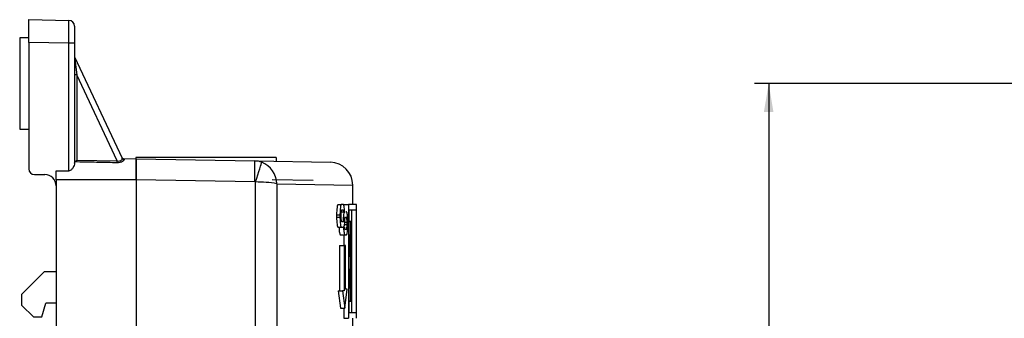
# Paper-space layout 'Layout1' of a CAD drawing. Header units: inches. Extents: x 1.7 to 20.7, y 1 to 14.6.
# Tile 7 of 12: x 1.7 to 6, y 9.4 to 10.7. Entities that reach past the tile are written whole.
import ezdxf
from ezdxf.enums import TextEntityAlignment as Align

# ---------------------------------------------------------------- set-up
doc = ezdxf.new("R2010")
doc.units = ezdxf.units.IN
doc.header["$MEASUREMENT"] = 0
for name, color, linetype in [('Default', 7, 'Continuous'), ('MH-BASE0.4', 7, 'Continuous'), ('MH-COVER0.6', 7, 'Continuous'), ('RJ11-RIGHT_ANGLE', 7, 'Continuous')]:
    doc.layers.add(name, color=color, linetype=linetype)
doc.styles.add('SEACAD_Solid_Edge_ANSI', font='seans.ttf')
doc.dimstyles.new('ANSI_(mm)', dxfattribs={"dimtxt": 0.125, "dimasz": 0.125, "dimexe": 0.0625, "dimexo": 0.0625, "dimgap": 0.0625, "dimtad": 0, "dimtih": 1, "dimtoh": 1, "dimlfac": 25.4, "dimdsep": 46, "dimtxsty": 'SEACAD_Solid_Edge_ANSI', "dimblk1": '_SE_FILLED', "dimblk2": '_SE_FILLED', "dimsah": 1, "dimcen": 0.0625, "dimadec": 0, "dimazin": 0, "dimtfac": 1, "dimtdec": 3, "dimtofl": 0, "dimtmove": 0, "dimatfit": 3, "dimfxl": 1, "dimtolj": 1, "dimarcsym": 0})

# ---------------------------------------------------------------- blocks, each defined once
blk = doc.blocks.new('SE1')
at = {"layer": 'MH-BASE0.4', "color": 7, "linetype": 'Continuous'}
for p, q in [((1.7202, 10.7051), (1.8956, 10.702)), ((1.7202, 10.6051), (1.7202, 10.7051)), ((1.9202, 10.677), (1.9202, 10.602)), ((1.6802, 10.6251), (1.6802, 10.2251)), ((1.7202, 10.6251), (1.6802, 10.6251)), ((1.7202, 10.6051), (1.7202, 10.0501)), ((1.8956, 10.602), (1.7202, 10.6051)), ((1.8956, 10.0412), (1.8956, 10.602)), ((1.9202, 10.602), (1.8956, 10.602)), ((1.9202, 10.602), (1.9202, 10.0747)), ((1.9211, 10.542), (2.1292, 10.0971)), ((1.9211, 10.542), (1.9302, 10.4636)), ((1.9302, 10.4636), (1.9202, 10.4636)), ((2.1073, 10.0849), (1.9302, 10.4636)), ((1.9302, 10.4636), (1.9302, 10.0887)), ((1.6802, 10.2251), (1.7202, 10.2251)), ((1.9202, 10.0747), (1.9202, 10.0763)), ((1.922, 10.0807), (1.9302, 10.0887)), ((1.9302, 10.0887), (2.1073, 10.0849)), ((2.1071, 10.0769), (2.1073, 10.0849)), ((2.133, 10.095), (2.1902, 10.094)), ((2.1371, 10.0936), (2.1381, 10.0917)), ((2.1902, 10.094), (2.1902, 10.0022)), ((1.7452, 10.0251), (1.7902, 10.0251)), ((1.8402, 10.0022), (1.8402, 10.0414)), ((1.8402, 10.0414), (1.8956, 10.0412)), ((1.8402, 10.0022), (1.8402, 6.098)), ((2.1902, 10.0022), (1.8402, 10.0022)), ((1.7893, 9.5992), (1.6902, 9.5001)), ((1.7893, 9.5992), (1.8402, 9.6001)), ((1.6902, 9.4501), (1.6902, 9.5001)), ((1.7768, 9.4001), (1.7952, 9.4601)), ((1.8402, 9.4609), (1.7952, 9.4601)), ((1.6902, 9.4501), (1.7402, 9.4001)), ((1.7402, 9.4001), (1.7768, 9.4001))]:
    blk.add_line(p, q, dxfattribs=at)
for centre, radius, start, end in [((1.8952, 10.677), 0.025, 0, 89), ((1.9302, 10.5462), 0.01, 180, 205.0681), ((2.1366, 10.1049), 0.01, 205.0681, 269), ((1.9262, 10.0764), 0.00603, 133.7978, 180.7707), ((1.7452, 10.0501), 0.025, 180, 270), ((1.7902, 9.9751), 0.05, 0, 90)]:
    blk.add_arc(centre, radius, start, end, dxfattribs=at)
for centre, major_axis, ratio, start_param, end_param in [((1.8952, 10.602), (0.0004, 0.1), 0.004362, 4.712636, 6.283128), ((2.1372, 10.1035), (0.00906, 0.00424), 0.983396, 3.141593, 4.263755), ((2.1383, 10.1013), (0.00906, 0.00424), 0.957741, 3.141593, 4.273626)]:
    blk.add_ellipse(centre, major_axis=major_axis, ratio=ratio, start_param=start_param, end_param=end_param, dxfattribs=at)
for points, knots in [([(2.1331, 10.0949), (2.1331, 10.0949), (2.133, 10.0949), (2.1325, 10.0951), (2.131, 10.0958), (2.1293, 10.0973), (2.1286, 10.0986), (2.1282, 10.0993)], [0.3075747, 0.3075747, 0.3075747, 0.3075747, 0.3714146, 0.5308204, 0.6886605, 0.8600091, 1, 1, 1, 1]), ([(1.9202, 10.0747), (1.9202, 10.0718), (1.9195, 10.0687), (1.9174, 10.0624), (1.9159, 10.0592), (1.912, 10.0527), (1.9097, 10.0495), (1.9053, 10.0453), (1.9036, 10.0439), (1.8999, 10.0419), (1.8978, 10.0412), (1.8956, 10.0412)], [0, 0, 0, 0, 0.25, 0.25, 0.5, 0.5, 0.75, 0.75, 0.875, 0.875, 1, 1, 1, 1]), ([(2.1071, 10.0769), (2.1005, 10.077), (2.0938, 10.0772), (2.0871, 10.0773), (2.0605, 10.0779), (2.0338, 10.0784), (2.0072, 10.079), (1.9788, 10.0796), (1.9504, 10.0802), (1.922, 10.0807)], [0, 0, 0, 0, 0.10802, 0.10802, 0.10802, 0.540101, 0.540101, 0.540101, 1, 1, 1, 1]), ([(2.1381, 10.0917), (2.1387, 10.0905), (2.1384, 10.089), (2.136, 10.0857), (2.1338, 10.0838), (2.1281, 10.0805), (2.1244, 10.079), (2.1161, 10.0772), (2.1116, 10.0768), (2.1071, 10.0769)], [0, 0, 0, 0, 0.25, 0.25, 0.5, 0.5, 0.75, 0.75, 1, 1, 1, 1]), ([(2.1073, 10.0849), (2.1107, 10.0843), (2.1143, 10.0842), (2.1206, 10.0854), (2.1233, 10.0866), (2.1273, 10.0896), (2.1285, 10.0913), (2.1298, 10.0944), (2.1298, 10.0959), (2.1292, 10.0971)], [0, 0, 0, 0, 0.25, 0.25, 0.5, 0.5, 0.75, 0.75, 1, 1, 1, 1])]:
    blk.add_open_spline(points, degree=3, knots=knots, dxfattribs=at)
blk.add_open_spline([(2.1328, 10.095), (2.1352, 10.0948), (2.1367, 10.0944), (2.1371, 10.0936)], degree=3, dxfattribs=at)
at = {"layer": 'MH-COVER0.6', "color": 7, "linetype": 'Continuous'}
for p, q in [((2.1902, 10.0022), (2.1902, 10.0942)), ((2.1902, 10.0942), (2.7109, 10.0851)), ((2.7109, 10.0851), (3.0419, 10.0793)), ((2.1902, 10.0022), (2.1902, 6.0982)), ((2.7109, 9.9931), (2.1902, 10.0022)), ((2.7136, 9.9926), (2.7109, 9.9931)), ((2.7136, 9.3578), (2.7136, 9.9926)), ((2.7873, 10.0038), (2.9667, 10.0006)), ((2.8067, 9.9851), (2.8067, 9.3586)), ((2.8067, 9.9851), (3.1402, 9.9793)), ((3.1402, 9.8942), (3.1402, 9.9793)), ((3.0758, 9.8939), (3.0906, 9.8939)), ((3.0988, 9.8939), (3.0906, 9.8939)), ((3.1009, 9.8942), (3.1009, 9.8908)), ((3.1009, 9.8942), (3.1208, 9.8942)), ((3.1567, 9.8942), (3.1208, 9.8942)), ((3.1208, 9.8942), (3.1208, 9.3942)), ((3.1567, 9.3942), (3.1567, 9.8942)), ((3.0693, 9.8489), (3.0841, 9.8489)), ((3.0693, 9.8489), (3.0693, 9.8389)), ((3.0841, 9.8489), (3.0841, 9.8389)), ((3.0878, 9.8489), (3.0878, 9.8389)), ((3.0884, 9.8611), (3.1053, 9.8611)), ((3.0988, 9.8689), (3.0906, 9.8689)), ((3.1053, 9.8611), (3.1059, 9.8611)), ((3.1129, 9.8611), (3.1094, 9.8611)), ((3.1235, 9.8692), (3.1235, 9.4192)), ((3.1558, 9.8692), (3.1235, 9.8692)), ((3.1358, 9.4192), (3.1358, 9.8692)), ((3.1558, 9.4192), (3.1558, 9.8692)), ((3.0693, 9.8389), (3.0841, 9.8389)), ((3.0906, 9.8189), (3.0944, 9.8189)), ((3.0944, 9.8189), (3.0993, 9.8189)), ((3.0993, 9.8189), (3.1027, 9.8189)), ((3.1028, 9.8061), (3.1152, 9.8061)), ((3.1038, 9.8161), (3.1152, 9.8161)), ((3.1064, 9.8361), (3.1053, 9.8361)), ((3.1064, 9.8361), (3.1096, 9.8361)), ((3.1129, 9.8361), (3.1096, 9.8361)), ((3.1152, 9.8061), (3.1152, 9.8161)), ((3.1181, 9.8061), (3.1181, 9.8161)), ((3.1256, 9.8192), (3.1324, 9.8192)), ((3.1324, 9.4692), (3.1324, 9.8192)), ((3.0758, 9.7939), (3.0906, 9.7939)), ((3.0855, 9.7611), (3.1053, 9.7611)), ((3.0906, 9.7939), (3.0946, 9.7939)), ((3.0946, 9.7939), (3.0995, 9.7939)), ((3.0995, 9.7939), (3.1032, 9.7939)), ((3.1009, 9.7611), (3.1009, 9.7143)), ((3.1053, 9.7861), (3.1129, 9.7861)), ((3.1053, 9.7611), (3.1129, 9.7611)), ((3.1254, 9.7601), (3.1235, 9.7601)), ((3.1286, 9.667), (3.1286, 9.7601)), ((3.0827, 9.7143), (3.1025, 9.7143)), ((3.0827, 9.7143), (3.0827, 9.5143)), ((3.109, 9.7143), (3.1025, 9.7143)), ((3.1025, 9.7143), (3.1025, 9.5143)), ((3.109, 9.5229), (3.109, 9.7143)), ((3.1235, 9.667), (3.1257, 9.667)), ((3.1235, 9.6086), (3.1286, 9.6086)), ((3.1286, 9.5276), (3.1286, 9.6086)), ((3.0759, 9.5143), (3.0957, 9.5143)), ((3.0759, 9.5143), (3.086, 9.4393)), ((3.1025, 9.5143), (3.0957, 9.5143)), ((3.0957, 9.5143), (3.1058, 9.4393)), ((3.1058, 9.4393), (3.1151, 9.5229)), ((3.1151, 9.5229), (3.109, 9.5229)), ((3.1235, 9.5276), (3.1286, 9.5276)), ((3.1303, 9.4692), (3.124, 9.4692)), ((3.086, 9.4393), (3.1058, 9.4393)), ((3.1009, 9.4393), (3.1009, 9.3942)), ((3.1235, 9.4192), (3.1558, 9.4192)), ((3.1009, 9.3942), (3.1208, 9.3942)), ((3.1402, 8.7752), (3.1402, 9.3942))]:
    blk.add_line(p, q, dxfattribs=at)
for centre, radius, start, end in [((2.7094, 9.9936), 0.0915, 69.5767, 89.0352), ((2.7038, 9.9835), 0.1029, 0.8596, 68.6349), ((3.0402, 9.9793), 0.1, 359.9984, 89), ((2.7117, 9.3938), 0.5989, 80.8712, 89.8165)]:
    blk.add_arc(centre, radius, start, end, dxfattribs=at)
for centre, major_axis, ratio, start_param, end_param in [((2.7093, 9.9931), (-0.0016, -0.092), 0.01745, 1.571101, 3.141593), ((2.712, 9.9926), (0.0293, 0.0872), 0.016544, 4.717947, 6.181653)]:
    blk.add_ellipse(centre, major_axis=major_axis, ratio=ratio, start_param=start_param, end_param=end_param, dxfattribs=at)
for points, knots in [([(3.0758, 9.8939), (3.0741, 9.8935), (3.0725, 9.8892), (3.07, 9.8723), (3.0694, 9.8608), (3.0693, 9.8489)], [0, 0, 0, 0, 0.5, 0.5, 1, 1, 1, 1]), ([(3.0906, 9.8939), (3.0904, 9.8939), (3.09, 9.8938), (3.0892, 9.8929), (3.0878, 9.8899), (3.086, 9.8816), (3.0847, 9.8691), (3.0843, 9.8592), (3.0842, 9.8533), (3.0841, 9.8504), (3.0841, 9.8489)], [0, 0, 0, 0, 0.062784, 0.12554, 0.250938, 0.500373, 0.749588, 0.874744, 0.93736, 1, 1, 1, 1]), ([(3.1044, 9.8611), (3.1044, 9.8623), (3.1043, 9.8646), (3.104, 9.8691), (3.1035, 9.8765), (3.1024, 9.8854), (3.101, 9.8912), (3.0999, 9.8932), (3.0993, 9.8938), (3.099, 9.8939), (3.0988, 9.8939)], [0, 0, 0, 0, 0.062578, 0.125114, 0.250218, 0.499684, 0.749327, 0.874633, 0.937291, 1, 1, 1, 1]), ([(3.0906, 9.8689), (3.0899, 9.8687), (3.0892, 9.8668), (3.0881, 9.8593), (3.0878, 9.8543), (3.0878, 9.8489)], [0, 0, 0, 0, 0.5, 0.5, 1, 1, 1, 1]), ([(3.0993, 9.8189), (3.0995, 9.8303), (3.1001, 9.8411), (3.1024, 9.8567), (3.1038, 9.8607), (3.1053, 9.8611)], [0, 0, 0, 0, 0.5, 0.5, 1, 1, 1, 1]), ([(3.1181, 9.8161), (3.1181, 9.8176), (3.1181, 9.8205), (3.118, 9.8263), (3.1177, 9.8362), (3.1167, 9.8488), (3.1153, 9.8571), (3.1141, 9.8601), (3.1134, 9.861), (3.113, 9.861), (3.1129, 9.8611)], [0, 0, 0, 0, 0.062615, 0.125209, 0.250325, 0.499503, 0.748975, 0.874413, 0.937192, 1, 1, 1, 1]), ([(3.0693, 9.8389), (3.0694, 9.827), (3.07, 9.8155), (3.0725, 9.7987), (3.0741, 9.7943), (3.0758, 9.7939)], [0, 0, 0, 0, 0.5, 0.5, 1, 1, 1, 1]), ([(3.0841, 9.8389), (3.0841, 9.8374), (3.0842, 9.8345), (3.0843, 9.8287), (3.0847, 9.8188), (3.086, 9.8063), (3.0878, 9.7979), (3.0892, 9.7949), (3.09, 9.7941), (3.0904, 9.794), (3.0906, 9.7939)], [0, 0, 0, 0, 0.06264, 0.125256, 0.250412, 0.499627, 0.749062, 0.87446, 0.937216, 1, 1, 1, 1]), ([(3.0878, 9.8389), (3.0878, 9.8337), (3.0881, 9.8285), (3.0892, 9.821), (3.0899, 9.8191), (3.0906, 9.8189)], [0, 0, 0, 0, 0.5, 0.5, 1, 1, 1, 1]), ([(3.1046, 9.8361), (3.1045, 9.8247), (3.1039, 9.814), (3.1018, 9.7983), (3.1003, 9.7943), (3.0988, 9.7939)], [0, 0, 0, 0, 0.5, 0.5, 1, 1, 1, 1]), ([(3.1152, 9.8161), (3.1152, 9.8213), (3.115, 9.8265), (3.1141, 9.834), (3.1135, 9.8359), (3.1129, 9.8361)], [0, 0, 0, 0, 0.5, 0.5, 1, 1, 1, 1]), ([(3.1129, 9.7861), (3.1135, 9.7863), (3.1141, 9.7882), (3.115, 9.7957), (3.1152, 9.8007), (3.1152, 9.8061)], [0, 0, 0, 0, 0.5, 0.5, 1, 1, 1, 1]), ([(3.1129, 9.7611), (3.113, 9.7611), (3.1134, 9.7612), (3.1141, 9.7621), (3.1153, 9.7651), (3.1167, 9.7734), (3.1177, 9.786), (3.118, 9.7958), (3.1181, 9.8017), (3.1181, 9.8046), (3.1181, 9.8061)], [0, 0, 0, 0, 0.062808, 0.125587, 0.251025, 0.500497, 0.749675, 0.874791, 0.937385, 1, 1, 1, 1]), ([(3.1324, 9.8192), (3.1318, 9.8192), (3.1312, 9.8192), (3.1304, 9.8192), (3.1302, 9.8192), (3.1298, 9.8193), (3.1297, 9.8193), (3.1296, 9.8193), (3.1295, 9.8193), (3.1294, 9.8193), (3.1294, 9.8193), (3.1294, 9.8193), (3.1294, 9.8193), (3.1286, 9.8193), (3.1279, 9.8193), (3.1269, 9.8193), (3.1267, 9.8193), (3.1263, 9.8192), (3.1261, 9.8192), (3.126, 9.8192), (3.1259, 9.8192), (3.1258, 9.8192), (3.1258, 9.8192), (3.1251, 9.8191), (3.1244, 9.8191), (3.1237, 9.8189), (3.1236, 9.8189), (3.1235, 9.8189)], [0, 0, 0, 0, 0.0625, 0.0625, 0.09375, 0.09375, 0.109375, 0.109375, 0.1171875, 0.1171875, 0.1210938, 0.1210938, 0.125, 0.125, 0.1875, 0.1875, 0.21875, 0.21875, 0.234375, 0.234375, 0.2421875, 0.2421875, 0.25, 0.25, 0.3125, 0.3125, 0.319215, 0.319215, 0.319215, 0.319215]), ([(3.0797, 9.7939), (3.0801, 9.7846), (3.0809, 9.7762), (3.083, 9.7643), (3.0842, 9.7614), (3.0855, 9.7611)], [0, 0, 0, 0, 0.5, 0.5, 1, 1, 1, 1]), ([(3.0995, 9.7939), (3.0996, 9.7928), (3.0997, 9.7904), (3.0999, 9.7859), (3.1005, 9.7785), (3.1017, 9.7696), (3.1031, 9.7638), (3.1042, 9.7618), (3.1048, 9.7612), (3.1052, 9.7611), (3.1053, 9.7611)], [0, 0, 0, 0, 0.062554, 0.125068, 0.250137, 0.499579, 0.749257, 0.874595, 0.937272, 1, 1, 1, 1]), ([(3.1235, 9.6674), (3.1239, 9.6672), (3.1258, 9.6672), (3.1274, 9.6671), (3.1286, 9.667)], [0.7796673, 0.7796673, 0.7796673, 0.7796673, 0.8298934, 1, 1, 1, 1]), ([(3.1286, 9.6086), (3.1276, 9.6085), (3.126, 9.6085), (3.1242, 9.6085), (3.1235, 9.6083)], [0, 0, 0, 0, 0.1545953, 0.243429, 0.243429, 0.243429, 0.243429]), ([(3.1235, 9.5278), (3.1244, 9.5276), (3.1262, 9.5277), (3.1278, 9.5276), (3.1286, 9.5276)], [0.7572432, 0.7572432, 0.7572432, 0.7572432, 0.874015, 1, 1, 1, 1]), ([(3.1235, 9.4693), (3.1238, 9.4692), (3.1241, 9.4692), (3.125, 9.4691), (3.1257, 9.4691), (3.1265, 9.4691), (3.1265, 9.4691), (3.1265, 9.4691), (3.1265, 9.4691), (3.1265, 9.4691), (3.1265, 9.4691), (3.1266, 9.4691), (3.1267, 9.4691), (3.1268, 9.4691), (3.1269, 9.4691), (3.1273, 9.4691), (3.1277, 9.4692), (3.1282, 9.4692), (3.1282, 9.4692), (3.1282, 9.4692), (3.1283, 9.4692), (3.1284, 9.4692), (3.1285, 9.4692), (3.1287, 9.4692), (3.1288, 9.4692), (3.1292, 9.4692), (3.1294, 9.4692), (3.1297, 9.4692), (3.1297, 9.4692), (3.1298, 9.4692), (3.1299, 9.4692), (3.13, 9.4692), (3.1301, 9.4692), (3.1304, 9.4692), (3.1306, 9.4692), (3.1313, 9.4692), (3.1319, 9.4692), (3.1324, 9.4692)], [0.656509, 0.656509, 0.656509, 0.656509, 0.6875, 0.6875, 0.75, 0.75, 0.7519531, 0.7519531, 0.7539062, 0.7539062, 0.7578125, 0.7578125, 0.765625, 0.765625, 0.78125, 0.78125, 0.8125, 0.8125, 0.8164062, 0.8164062, 0.8203125, 0.8203125, 0.828125, 0.828125, 0.84375, 0.84375, 0.875, 0.875, 0.8828125, 0.8828125, 0.890625, 0.890625, 0.90625, 0.90625, 0.9375, 0.9375, 1, 1, 1, 1])]:
    blk.add_open_spline(points, degree=3, knots=knots, dxfattribs=at)
for points in [[(3.1009, 9.8611), (3.1004, 9.866), (3.0996, 9.8689), (3.0988, 9.8689)], [(3.1053, 9.8361), (3.104, 9.8358), (3.1029, 9.8289), (3.1027, 9.8189)], [(3.1032, 9.7939), (3.1037, 9.789), (3.1045, 9.7861), (3.1053, 9.7861)], [(3.1286, 9.7601), (3.127, 9.76), (3.1253, 9.7599), (3.1235, 9.7598)]]:
    blk.add_open_spline(points, degree=3, dxfattribs=at)
at = {"layer": 'RJ11-RIGHT_ANGLE', "color": 7, "linetype": 'Continuous'}
for p, q in [((2.1892, 10.1001), (2.1892, 10.094)), ((2.8042, 10.1001), (2.1892, 10.1001)), ((2.8042, 10.1001), (2.8042, 10.0835))]:
    blk.add_line(p, q, dxfattribs=at)
blk = doc.blocks.new('DMBLK4')
at = {"layer": 'Default', "linetype": 'Continuous'}
for points in [[(4.9424, 10.3001), (4.9841, 10.3001), (4.9633, 10.4251)], [(4.9424, 5.7751), (4.9633, 5.6501), (4.9841, 5.7751)]]:
    blk.add_hatch(color=7, dxfattribs=at).paths.add_polyline_path(points)
at = {"layer": 'Default', "color": 7, "linetype": 'Continuous'}
for p, q in [((6.3409, 10.4251), (4.9008, 10.4251)), ((4.9633, 10.4251), (4.9633, 8.1438)), ((4.9633, 7.9313), (4.9633, 5.6501)), ((6.3409, 5.6501), (4.9008, 5.6501))]:
    blk.add_line(p, q, dxfattribs=at)
at = {"layer": 'Default', "color": 7, "linetype": 'Continuous', "style": 'SEACAD_Solid_Edge_ANSI'}
blk.add_text('121.28', height=0.125, dxfattribs=at).set_placement((4.738, 8.1001), align=Align.TOP_LEFT)
blk = doc.blocks.new('_SE_FILLED')
at = {"color": 0}
blk.add_line((0, 0), (-1, 0), dxfattribs=at)
blk.add_solid([(0, 0), (-1, -0.1665), (-1, 0.1665), (0, 0)], dxfattribs=at)

psp = doc.layouts.get("Layout1")

# ---------------------------------------------------------------- block references
at = {"layer": 'Default'}
psp.add_blockref('SE1', (0, 0), dxfattribs=at)

# ---------------------------------------------------------------- dimensions: what is measured, and where the dimension line sits
at = {"layer": 'Default', "color": 7, "linetype": 'Continuous'}
dim = psp.add_linear_dim(base=(4.9632600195, 10.4250803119), p1=(6.4033991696, 10.4250803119), p2=(6.4033991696, 5.6500803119), angle=270, text='\\A1;<>', dimstyle='ANSI_(mm)', dxfattribs=at)
dim.commit()
dim.dimension.update_dxf_attribs({"geometry": 'DMBLK4', "text_midpoint": (4.9632600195, 8.0375803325), "dimtype": 161})

doc.saveas('drawing.dxf')
